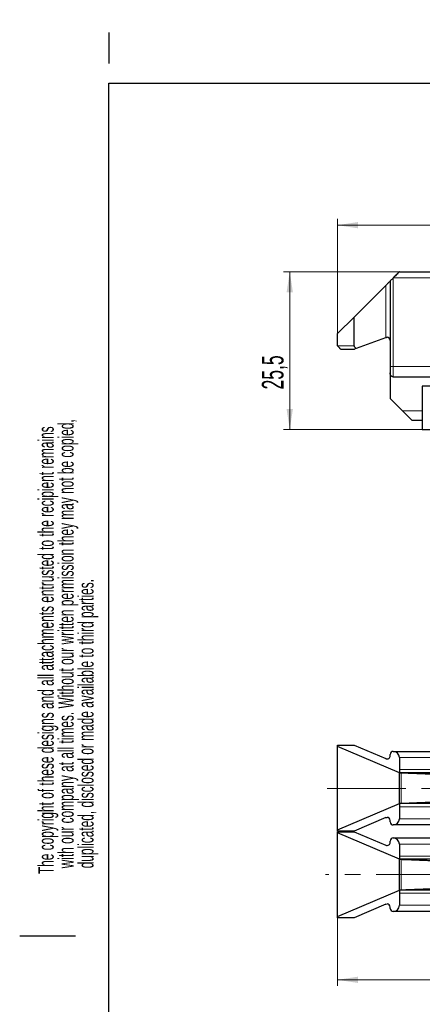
# Model space of a CAD drawing. Header units: millimetres. Extents: x 6 to 415, y 1 to 297.
# Tile 2 of 8: x 6 to 71, y 137 to 297. Entities that reach past the tile are written whole.
import ezdxf

# ---------------------------------------------------------------- set-up
doc = ezdxf.new("R2010")
doc.units = ezdxf.units.MM
doc.linetypes.add('CENTERX2', pattern=[20.32, 12.7, -2.54, 2.54, -2.54])
doc.layers.add('RAHMEN', color=7, linetype='Continuous')
doc.styles.add('SLDTEXTSTYLE0', font='TXT', dxfattribs={"width": 0.57475})
doc.styles.add('SLDTEXTSTYLE1', font='TXT', dxfattribs={"width": 0.605})
doc.dimstyles.new('SLDDIMSTYLE0', dxfattribs={"dimtxt": 3.5, "dimasz": 3.302, "dimexe": 0, "dimexo": 0.0625, "dimgap": 0.875, "dimtad": 1, "dimdec": 0, "dimrnd": 1e-09, "dimzin": 12, "dimdsep": 46, "dimtxsty": 'SLDTEXTSTYLE1', "dimsah": 1, "dimcen": 0.09, "dimadec": 0, "dimazin": 3, "dimtfac": 1, "dimtdec": 0, "dimtofl": 0, "dimtmove": 0, "dimatfit": 3, "dimfxl": 0, "dimfrac": 2, "dimtolj": 1, "dimtzin": 12, "dimarcsym": 0})
doc.dimstyles.new('SLDDIMSTYLE1', dxfattribs={"dimtxt": 3.5, "dimasz": 3.302, "dimexe": 0, "dimexo": 0.0625, "dimgap": 0.875, "dimtad": 1, "dimdec": 1, "dimrnd": 1e-09, "dimzin": 12, "dimdsep": 46, "dimtxsty": 'SLDTEXTSTYLE1', "dimsah": 1, "dimcen": 0.09, "dimadec": 0, "dimazin": 3, "dimtfac": 1, "dimtdec": 1, "dimtofl": 0, "dimtmove": 0, "dimatfit": 3, "dimfxl": 0, "dimfrac": 2, "dimtolj": 1, "dimtzin": 12, "dimarcsym": 0})

# ---------------------------------------------------------------- blocks, each defined once
blk = doc.blocks.new('SW_NOTE_0')
at = {"color": 0, "linetype": 'Continuous', "lineweight": 0, "char_height": 2.5, "attachment_point": 1, "rotation": 90, "style": 'SLDTEXTSTYLE0'}
for s, insert in [('Das Urheberrecht an diesen Zeichnungen und allen Beilagen, die dem Empfänger anvertraut sind,', (-3.22, 0)), ('verbleibt jederzeit unserer Firma. Ohne unsere schriftliche Genehmigung dürfen sie nicht kopiert,', (0, 0)), ('vervielfältigt, dritten Personen mitgeteilt oder zugänglich gemacht werden.', (3.22, 0))]:
    blk.add_mtext(s, dxfattribs=dict(at, insert=insert))
blk = doc.blocks.new('SW_NOTE_6')
at = {"layer": 'RAHMEN', "color": 0, "char_height": 2.5, "attachment_point": 1, "rotation": 90, "style": 'SLDTEXTSTYLE0'}
for s, insert in [('with our company at all times. Without our written permission they may not be copied,', (0, 0.94)), ('The copyright of these designs and all attachments entrusted to the recipient remains', (-3.22, 0)), ('duplicated, disclosed or made available to third parties.', (3.22, 0.94))]:
    blk.add_mtext(s, dxfattribs=dict(at, insert=insert))
blk = doc.blocks.new('_D')
at = {"color": 7, "linetype": 'Continuous', "lineweight": 0}
for p, q in [((56.89, 245.92), (56.89, 264.46)), ((117.59, 254.64), (117.59, 264.46)), ((56.89, 263.46), (117.59, 263.46))]:
    blk.add_line(p, q, dxfattribs=at)
for points in [[(56.89, 263.46), (60.19, 262.95), (60.19, 263.97)], [(117.59, 263.46), (114.29, 263.97), (114.29, 262.95)]]:
    blk.add_solid(points, dxfattribs=at)
at = {"color": 7, "linetype": 'Continuous', "lineweight": 0, "insert": (82.96, 267.97, 0.6), "char_height": 3.5, "attachment_point": 1, "style": 'SLDTEXTSTYLE1'}
blk.add_mtext('61', dxfattribs=at)
blk = doc.blocks.new('_D_1')
at = {"color": 7, "linetype": 'Continuous', "lineweight": 0}
for p, q in [((66.89, 255.92), (48.16, 255.92)), ((49.16, 255.92), (49.16, 230.42)), ((70.59, 230.42), (48.16, 230.42))]:
    blk.add_line(p, q, dxfattribs=at)
for points in [[(49.16, 255.92), (48.65, 252.62), (49.67, 252.62)], [(49.16, 230.42), (49.67, 233.72), (48.65, 233.72)]]:
    blk.add_solid(points, dxfattribs=at)
at = {"color": 7, "linetype": 'Continuous', "lineweight": 0, "insert": (44.65, 236.89, 0.6), "char_height": 3.5, "attachment_point": 1, "rotation": 90, "style": 'SLDTEXTSTYLE1'}
blk.add_mtext('25,5', dxfattribs=at)
blk = doc.blocks.new('_D_12')
at = {"color": 7, "linetype": 'Continuous', "lineweight": 0}
for p, q in [((301.58, 154.47), (301.58, 140.4)), ((56.89, 151.45), (56.89, 140.4)), ((301.58, 141.4), (56.89, 141.4))]:
    blk.add_line(p, q, dxfattribs=at)
for points in [[(56.89, 141.4), (60.19, 140.89), (60.19, 141.91)], [(301.58, 141.4), (298.28, 141.91), (298.28, 140.89)]]:
    blk.add_solid(points, dxfattribs=at)
at = {"color": 7, "linetype": 'Continuous', "lineweight": 0, "insert": (173.62, 145.91, -1.5), "char_height": 3.5, "attachment_point": 1, "style": 'SLDTEXTSTYLE1'}
blk.add_mtext('750', dxfattribs=at)

msp = doc.modelspace()

# ---------------------------------------------------------------- linework, layer by layer
at = {"color": 7, "linetype": 'Continuous', "lineweight": 0}
for p, q in [((65.89, 254.92), (65.89, 240.62)), ((96.89, 254.92), (65.89, 254.92)), ((64.69, 245.28), (64.69, 253.72)), ((56.89, 243.92), (59.56, 243.92)), ((65.39, 240.62), (65.89, 240.62)), ((65.89, 240.62), (65.89, 238.92)), ((65.89, 240.62), (96.89, 240.62)), ((67.39, 233.42), (70.59, 233.42)), ((66.89, 177.35), (95.89, 177.35)), ((66.89, 175.4), (95.89, 175.4)), ((95.89, 169.4), (66.89, 169.4)), ((66.89, 167.45), (95.89, 167.45)), ((66.89, 163.35), (95.89, 163.35)), ((66.89, 161.4), (95.89, 161.4)), ((95.89, 155.4), (66.89, 155.4)), ((66.89, 153.45), (95.89, 153.45))]:
    msp.add_line(p, q, dxfattribs=at)
at = {"color": 7, "linetype": 'Continuous', "lineweight": 30}
for p, q in [((66.89, 255.92), (95.89, 255.92)), ((64.69, 253.72), (59.56, 248.59)), ((64.69, 253.72), (64.89, 253.92)), ((65.39, 254.42), (65.39, 240.62)), ((59.56, 248.59), (56.89, 245.92)), ((59.56, 243.92), (59.56, 248.59)), ((56.89, 243.92), (56.89, 245.92)), ((59.94, 243.55), (64.69, 245.28)), ((64.72, 245.29), (64.69, 245.28)), ((57.39, 243.42), (59.58, 243.42)), ((65.39, 240.62), (65.39, 239.55)), ((65.39, 239.55), (65.39, 235.42)), ((65.89, 238.92), (96.89, 238.92)), ((70.59, 237.42), (70.59, 230.42)), ((79.59, 237.42), (70.59, 237.42)), ((65.39, 235.42), (67.39, 233.42)), ((68.89, 231.92), (70.59, 231.92)), ((70.59, 230.42), (117.59, 230.42)), ((56.89, 179.15), (56.89, 179.35)), ((56.89, 179.35), (59.56, 179.35)), ((66.89, 174.9), (56.89, 179.15)), ((56.89, 165.65), (56.89, 179.15)), ((59.56, 179.35), (64.69, 177.17)), ((65.39, 177.63), (65.39, 177.85)), ((65.89, 178.35), (96.89, 178.35)), ((66.89, 177.35), (66.89, 175.4)), ((66.89, 175.4), (66.89, 174.9)), ((74.34, 174.9), (66.89, 174.9)), ((66.89, 169.9), (66.89, 174.9)), ((56.89, 165.65), (66.89, 169.9)), ((66.89, 169.9), (66.89, 169.4)), ((66.89, 169.4), (66.89, 167.45)), ((64.69, 167.63), (59.56, 165.45)), ((64.69, 167.63), (64.89, 167.67)), ((56.89, 165.45), (56.89, 165.65)), ((65.39, 166.95), (65.39, 167.17)), ((96.89, 166.45), (65.89, 166.45)), ((59.56, 165.45), (56.89, 165.45)), ((56.89, 165.15), (56.89, 165.35)), ((56.89, 165.35), (59.56, 165.35)), ((66.89, 160.9), (56.89, 165.15)), ((56.89, 151.65), (56.89, 165.15)), ((59.56, 165.35), (64.69, 163.17)), ((65.89, 164.35), (96.89, 164.35)), ((65.39, 163.63), (65.39, 163.85)), ((66.89, 163.35), (66.89, 161.4)), ((66.89, 161.4), (66.89, 160.9)), ((74.34, 160.9), (66.89, 160.9)), ((66.89, 155.9), (66.89, 160.9)), ((56.89, 151.65), (66.89, 155.9)), ((66.89, 155.9), (66.89, 155.4)), ((66.89, 155.4), (66.89, 153.45)), ((64.69, 153.63), (59.56, 151.45)), ((64.69, 153.63), (64.89, 153.67)), ((65.39, 152.95), (65.39, 153.17)), ((56.89, 151.45), (56.89, 151.65)), ((59.56, 151.45), (56.89, 151.45)), ((96.89, 152.45), (65.89, 152.45))]:
    msp.add_line(p, q, dxfattribs=at)
at = {"color": 7, "linetype": 'CENTERX2', "lineweight": 0}
for p, q in [((55.2, 172.37), (196.26, 172.37)), ((197.74, 158.42), (54.96, 158.42))]:
    msp.add_line(p, q, dxfattribs=at)
at = {"color": 7, "linetype": 'Continuous', "lineweight": 30, "flags": 128}
for points in [[(65.89, 254.92), (65.8, 254.83), (65.72, 254.75), (65.64, 254.67), (65.57, 254.6), (65.51, 254.54), (65.46, 254.49), (65.42, 254.45), (65.4, 254.43), (65.39, 254.42)], [(66.89, 255.92), (66.87, 255.9), (66.83, 255.86), (66.75, 255.79), (66.65, 255.69), (66.53, 255.56), (66.39, 255.42), (66.23, 255.26), (66.06, 255.09), (65.89, 254.92)], [(65.39, 254.42), (65.38, 254.41), (65.36, 254.39), (65.32, 254.35), (65.27, 254.3), (65.21, 254.24), (65.14, 254.17), (65.06, 254.09), (64.98, 254.01), (64.89, 253.92)], [(67.39, 233.42), (67.58, 233.22), (67.78, 233.03), (67.96, 232.85), (68.14, 232.67), (68.3, 232.51), (68.45, 232.36), (68.58, 232.23), (68.69, 232.12), (68.77, 232.03), (68.84, 231.97), (68.88, 231.93), (68.89, 231.92)]]:
    msp.add_lwpolyline(points, dxfattribs=at)
at = {"color": 7, "linetype": 'Continuous', "lineweight": 30}
for centre, radius, start, end in [((64.89, 244.82), 0.5, 0.0001, 89.9992), ((64.89, 177.63), 0.5, 246.9752, 0.0003), ((65.89, 177.85), 0.5, 90.0015, 179.9992), ((65.89, 177.35), 1, 0.0015, 89.9994), ((64.89, 167.17), 0.5, 0.0006, 89.9986), ((65.89, 167.45), 1, 269.9997, 359.9994), ((65.89, 166.95), 0.5, 180.0004, 269.9988), ((65.89, 163.85), 0.5, 90.0014, 179.9994), ((65.89, 163.35), 1, 0.0015, 89.9995), ((64.89, 163.63), 0.5, 246.9753, 0.0003), ((64.89, 153.17), 0.5, 0.0008, 89.9985), ((65.89, 152.95), 0.5, 180.0006, 269.9987), ((65.89, 153.45), 1, 269.9997, 359.9993)]:
    msp.add_arc(centre, radius, start, end, dxfattribs=at)
for points, knots in [([(64.72, 245.29), (64.75, 245.3), (64.8, 245.32), (64.86, 245.32), (64.89, 245.32)], [0, 0, 0, 0, 0.502448, 1, 1, 1, 1]), ([(64.72, 245.29), (64.75, 245.3), (64.8, 245.32), (64.86, 245.32), (64.89, 245.32)], [0, 0, 0, 0, 0.502448, 1, 1, 1, 1]), ([(57.39, 243.42), (57.39, 243.42), (57.37, 243.43), (57.35, 243.46), (57.3, 243.51), (57.21, 243.6), (57.07, 243.74), (56.95, 243.86), (56.89, 243.92)], [0, 0, 0, 0, 0.017755, 0.070211, 0.163763, 0.292888, 0.631902, 1, 1, 1, 1]), ([(59.56, 243.92), (59.56, 243.9), (59.57, 243.87), (59.59, 243.79), (59.66, 243.71), (59.79, 243.62), (59.89, 243.58), (59.94, 243.55)], [0, 0, 0, 0, 0.094198, 0.191433, 0.411508, 0.677471, 1, 1, 1, 1]), ([(59.58, 243.42), (59.58, 243.42), (59.59, 243.42), (59.62, 243.43), (59.74, 243.48), (59.85, 243.52), (59.94, 243.55)], [0, 0, 0, 0, 0.016178, 0.064742, 0.258911, 1, 1, 1, 1]), ([(65.89, 238.92), (65.87, 238.92), (65.84, 238.92), (65.79, 238.93), (65.73, 238.95), (65.67, 238.98), (65.62, 239.01), (65.58, 239.04), (65.56, 239.07), (65.53, 239.1), (65.51, 239.13), (65.48, 239.17), (65.46, 239.21), (65.44, 239.25), (65.43, 239.29), (65.41, 239.35), (65.4, 239.42), (65.39, 239.48), (65.39, 239.53), (65.39, 239.55)], [0, 0, 0, 0, 0.051232, 0.103069, 0.166222, 0.269066, 0.331927, 0.374637, 0.417834, 0.461283, 0.505195, 0.553695, 0.602441, 0.651955, 0.701702, 0.774937, 0.848757, 0.924154, 1, 1, 1, 1]), ([(66.89, 174.9), (67.17, 174.89), (67.72, 174.87), (68.47, 174.84), (69.12, 174.82), (69.61, 174.8), (70, 174.78), (70.37, 174.77), (70.82, 174.75), (71.38, 174.73), (72.05, 174.7), (72.86, 174.67), (73.81, 174.63), (74.87, 174.59), (76.05, 174.54), (77.35, 174.48), (78.76, 174.42), (80.28, 174.36), (81.34, 174.31), (81.89, 174.28)], [0, 0, 0, 0, 0.056957, 0.108452, 0.151775, 0.18632, 0.205282, 0.229682, 0.260296, 0.297125, 0.340168, 0.395546, 0.458666, 0.529528, 0.608132, 0.694483, 0.788575, 0.890414, 1, 1, 1, 1]), ([(81.89, 170.51), (81.37, 170.49), (80.36, 170.44), (78.9, 170.38), (77.56, 170.32), (76.34, 170.27), (75.23, 170.22), (74.25, 170.18), (73.38, 170.15), (72.62, 170.12), (71.99, 170.09), (71.49, 170.07), (71.08, 170.06), (70.7, 170.04), (70.32, 170.03), (69.93, 170.01), (69.53, 170), (69.13, 169.98), (68.69, 169.96), (68.18, 169.94), (67.57, 169.92), (67.13, 169.91), (66.89, 169.9)], [0, 0, 0, 0, 0.104567, 0.201511, 0.290833, 0.372532, 0.446611, 0.51195, 0.569939, 0.620578, 0.663867, 0.694834, 0.720704, 0.74557, 0.771071, 0.797207, 0.823977, 0.8498, 0.877664, 0.91185, 0.952629, 1, 1, 1, 1]), ([(81.89, 169.89), (81.89, 169.89), (81.89, 169.89), (81.89, 169.89), (81.89, 169.89), (81.89, 169.89), (81.88, 169.89), (81.86, 169.89), (81.79, 169.89), (81.6, 169.89), (81.28, 169.9), (80.81, 169.9), (80.2, 169.9), (79.66, 169.9), (79.24, 169.9), (78.99, 169.9), (78.71, 169.9), (78.43, 169.9), (78.19, 169.9), (77.82, 169.9), (77.07, 169.9), (75.87, 169.9), (74.52, 169.9), (73.3, 169.9), (72.28, 169.9), (71.59, 169.9), (71.24, 169.9), (71.15, 169.9), (71.06, 169.9), (70.98, 169.9), (70.89, 169.9), (70.81, 169.9), (70.72, 169.9), (70.37, 169.9), (69.8, 169.9), (69.04, 169.9), (68.39, 169.9), (67.87, 169.9), (67.46, 169.9), (67.16, 169.9), (66.99, 169.9), (66.91, 169.9), (66.9, 169.9), (66.89, 169.9), (66.89, 169.9), (66.89, 169.9), (66.89, 169.9), (66.89, 169.9)], [0, 0, 0, 0, 0.000001, 0.000005, 0.000017, 0.000065, 0.000249, 0.000985, 0.003923, 0.015651, 0.037512, 0.068781, 0.109453, 0.159533, 0.176008, 0.193291, 0.211383, 0.230286, 0.249991, 0.259359, 0.304307, 0.399489, 0.499995, 0.573666, 0.644486, 0.704447, 0.710216, 0.715966, 0.721692, 0.727398, 0.733083, 0.738747, 0.74439, 0.75001, 0.808586, 0.859355, 0.902316, 0.937469, 0.964813, 0.98435, 0.99608, 0.999017, 0.999752, 0.999938, 0.999984, 0.999996, 1, 1, 1, 1]), ([(66.89, 160.9), (67.17, 160.89), (67.72, 160.87), (68.47, 160.84), (69.12, 160.82), (69.61, 160.8), (70, 160.78), (70.37, 160.77), (70.82, 160.75), (71.38, 160.73), (72.05, 160.7), (72.86, 160.67), (73.81, 160.63), (74.87, 160.59), (76.05, 160.54), (77.35, 160.48), (78.76, 160.42), (80.28, 160.36), (81.34, 160.31), (81.89, 160.28)], [0, 0, 0, 0, 0.056957, 0.108452, 0.151775, 0.18632, 0.205282, 0.229682, 0.260296, 0.297125, 0.340168, 0.395546, 0.458666, 0.529528, 0.608132, 0.694483, 0.788575, 0.890414, 1, 1, 1, 1]), ([(81.89, 156.51), (81.37, 156.49), (80.36, 156.44), (78.9, 156.38), (77.56, 156.32), (76.34, 156.27), (75.23, 156.22), (74.25, 156.18), (73.38, 156.15), (72.62, 156.12), (71.99, 156.09), (71.49, 156.07), (71.08, 156.06), (70.7, 156.04), (70.32, 156.03), (69.93, 156.01), (69.53, 156), (69.13, 155.98), (68.69, 155.96), (68.18, 155.94), (67.57, 155.92), (67.13, 155.91), (66.89, 155.9)], [0, 0, 0, 0, 0.104567, 0.201511, 0.290833, 0.372532, 0.446611, 0.51195, 0.569939, 0.620578, 0.663867, 0.694834, 0.720704, 0.74557, 0.771071, 0.797207, 0.823977, 0.8498, 0.877664, 0.91185, 0.952629, 1, 1, 1, 1]), ([(81.89, 155.89), (81.89, 155.89), (81.89, 155.89), (81.89, 155.89), (81.89, 155.89), (81.89, 155.89), (81.88, 155.89), (81.86, 155.89), (81.79, 155.89), (81.6, 155.89), (81.28, 155.9), (80.81, 155.9), (80.2, 155.9), (79.66, 155.9), (79.24, 155.9), (78.99, 155.9), (78.71, 155.9), (78.43, 155.9), (78.19, 155.9), (77.82, 155.9), (77.07, 155.9), (75.87, 155.9), (74.52, 155.9), (73.3, 155.9), (72.28, 155.9), (71.59, 155.9), (71.24, 155.9), (71.15, 155.9), (71.06, 155.9), (70.98, 155.9), (70.89, 155.9), (70.81, 155.9), (70.72, 155.9), (70.37, 155.9), (69.8, 155.9), (69.04, 155.9), (68.39, 155.9), (67.87, 155.9), (67.46, 155.9), (67.16, 155.9), (66.99, 155.9), (66.91, 155.9), (66.9, 155.9), (66.89, 155.9), (66.89, 155.9), (66.89, 155.9), (66.89, 155.9), (66.89, 155.9)], [0, 0, 0, 0, 0.0000007, 0.0000047, 0.0000167, 0.0000645, 0.0002493, 0.0009845, 0.0039231, 0.0156514, 0.0375124, 0.0687811, 0.1094533, 0.1595331, 0.1760078, 0.1932912, 0.2113832, 0.2302858, 0.2499911, 0.2593589, 0.3043068, 0.3994894, 0.4999947, 0.573666, 0.6444862, 0.7044465, 0.7102162, 0.7159661, 0.7216921, 0.7273983, 0.7330826, 0.738747, 0.7443896, 0.7500103, 0.8085857, 0.8593549, 0.902316, 0.9374688, 0.9648134, 0.9843498, 0.99608, 0.9990165, 0.9997516, 0.9999384, 0.9999841, 0.999996, 1, 1, 1, 1])]:
    msp.add_open_spline(points, degree=3, knots=knots, dxfattribs=at)
at = {"color": 7, "linetype": 'Continuous', "lineweight": 0}
for points in [[(67.19, 169.91), (67.19, 169.99), (67.19, 170.3), (67.19, 170.88), (67.19, 171.63), (67.19, 172.4), (67.19, 173.17), (67.19, 173.92), (67.19, 174.49), (67.19, 174.81), (67.19, 174.89)], [(67.19, 155.91), (67.19, 155.99), (67.19, 156.3), (67.19, 156.88), (67.19, 157.63), (67.19, 158.4), (67.19, 159.17), (67.19, 159.92), (67.19, 160.49), (67.19, 160.81), (67.19, 160.89)]]:
    msp.add_open_spline(points, degree=3, knots=[0, 0, 0, 0, 0.046553, 0.191946, 0.344288, 0.500736, 0.656975, 0.808754, 0.954149, 1, 1, 1, 1], dxfattribs=at)
at = {"layer": 'RAHMEN', "color": 7}
msp.add_line((19.9, 294.61), (19.9, 289.61), dxfattribs=at)
at = {"layer": 'RAHMEN', "color": 7, "linetype": 'Continuous', "lineweight": 30}
for p, q in [((19.9, 286.42), (415.01, 286.42)), ((19.9, 6.58), (19.9, 286.42))]:
    msp.add_line(p, q, dxfattribs=at)
at = {"layer": 'RAHMEN', "color": 7, "linetype": 'Continuous'}
msp.add_line((5.5, 148.49), (14.5, 148.49), dxfattribs=at)

# ---------------------------------------------------------------- block references
at = {"color": 7, "linetype": 'Continuous', "lineweight": 0}
msp.add_blockref('SW_NOTE_0', (11.43, 6.98), dxfattribs=at)
at = {"layer": 'RAHMEN', "color": 7}
msp.add_blockref('SW_NOTE_6', (11.72, 158.5), dxfattribs=at)

# ---------------------------------------------------------------- dimensions: what is measured, and where the dimension line sits
at = {"color": 7, "linetype": 'Continuous', "lineweight": 0}
dim = msp.add_linear_dim(base=(117.59, 263.46), p1=(56.89, 245.92), p2=(117.59, 254.64), dimstyle='SLDDIMSTYLE0', dxfattribs=at)
dim.commit()
dim.dimension.update_dxf_attribs({"geometry": '_D', "text_midpoint": (87.24, 263.46), "dimtype": 160})
dim = msp.add_linear_dim(base=(49.16, 230.42), p1=(66.89, 255.92), p2=(70.59, 230.42), angle=90, dimstyle='SLDDIMSTYLE1', dxfattribs=at)
dim.commit()
dim.dimension.update_dxf_attribs({"geometry": '_D_1', "text_midpoint": (49.16, 243.17), "dimtype": 160})
dim = msp.add_linear_dim(base=(56.89, 141.4), p1=(301.58, 154.47), p2=(56.89, 151.45), text='750', dimstyle='SLDDIMSTYLE1', dxfattribs=at)
dim.commit()
dim.dimension.update_dxf_attribs({"geometry": '_D_12', "text_midpoint": (179.24, 141.4), "dimtype": 160})

doc.saveas('drawing.dxf')
